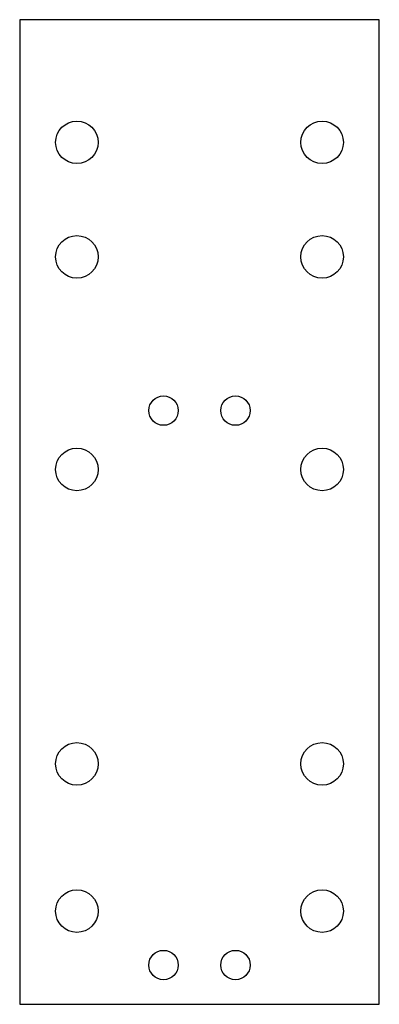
# Model space of a CAD drawing. Extents: x -200 to 20, y -292 to 310.
import ezdxf

# ---------------------------------------------------------------- set-up
doc = ezdxf.new("R2010")
doc.units = 0

msp = doc.modelspace()

# ---------------------------------------------------------------- linework, layer by layer
for p, q in [((20, 310), (-200, 310)), ((-200, 310), (-200, -292)), ((20, -292), (20, 310)), ((-200, -292), (20, -292))]:
    msp.add_line(p, q)
at = {"layer": 'PS_SOLID'}
for centre, radius in [((-165, 235), 13), ((-15, 235), 13), ((-165, 165), 13), ((-15, 165), 13), ((-112, 71), 9), ((-68, 71), 9), ((-165, 35), 13), ((-15, 35), 13), ((-165, -145), 13), ((-15, -145), 13), ((-165, -235), 13), ((-15, -235), 13), ((-112, -268), 9), ((-68, -268), 9)]:
    msp.add_circle(centre, radius, dxfattribs=at)

doc.saveas('drawing.dxf')
